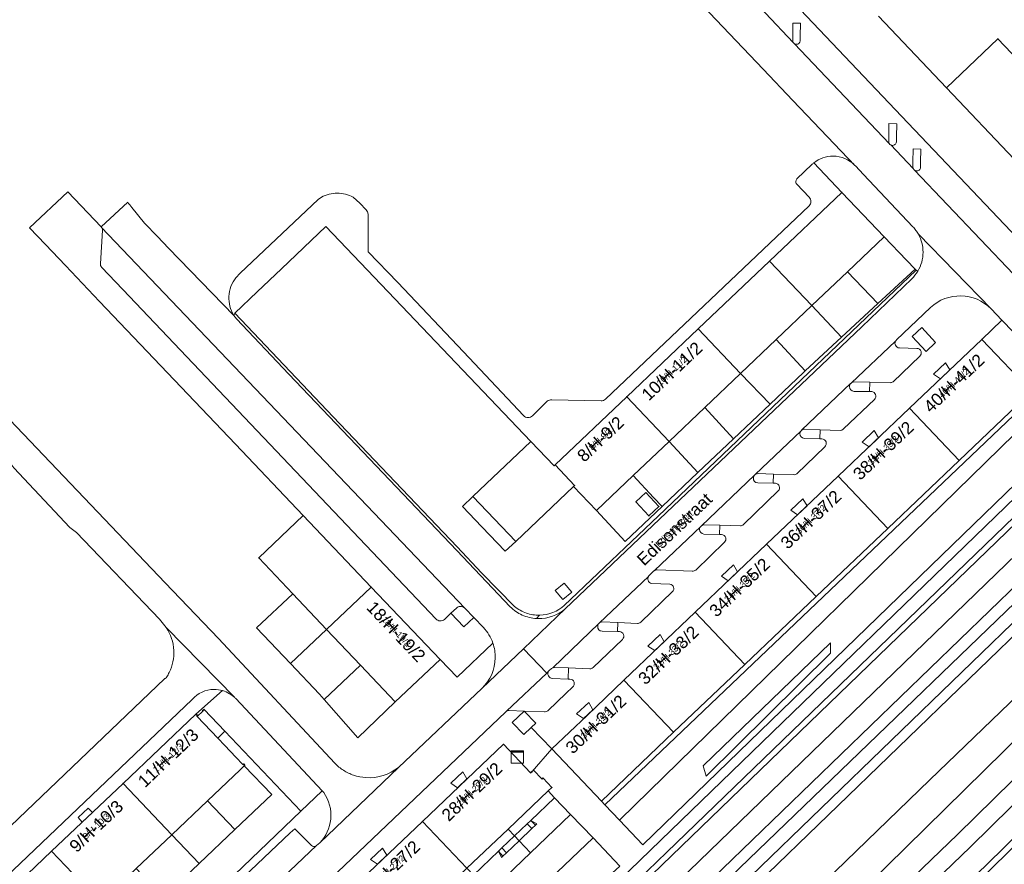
# Model space of a CAD drawing. Header units: metres. Extents: x 124322 to 125871, y 483990 to 485142.
# Tile 40 of 61: x 124788 to 124948, y 484866 to 485003. Entities that reach past the tile are written whole.
import ezdxf
from ezdxf.enums import TextEntityAlignment as Align

# ---------------------------------------------------------------- set-up
doc = ezdxf.new("R2010")
doc.units = ezdxf.units.M
for name, color, linetype, lineweight in [('B-RO-KL-DATA-S', 90, 'Continuous', 25), ('B-RO-OG-BEBOUWING-GV', 7, 'Continuous', 35), ('B-RO-OG-BEBOUWING-T18', 7, 'Continuous', 18), ('B-RO-OG-BEBOUWING-T18 @ 0.5', 7, 'Continuous', 18), ('B-RO-OG-BEBOUWING-T18 @ 1', 7, 'Continuous', 18), ('B-RO-OG-BEBOUWING_BORDES-GV', 7, 'Continuous', 18), ('B-RO-OG-BEBOUWING_LUIFEL-GV', 7, 'Continuous', 18), ('B-RO-OG-BEBOUWING_TRAP-GV', 7, 'Continuous', 18), ('B-RO-OG-TERREIN_CULTUURSCHEIDING-GV', 7, 'Continuous', 0), ('B-RO-OG-TERREIN_ERF-GV', 7, 'Continuous', 0), ('B-RO-OG-TOPOGRAFIE-T18', 7, 'Continuous', 18), ('B-RO-OG-TOPOGRAFIE-T18 @ 0.5', 7, 'Continuous', 18), ('B-RO-OG-TOPOGRAFIE-T18 @ 1', 7, 'Continuous', 18), ('B-RO-OG-WATER-GV', 151, 'Continuous', 13), ('B-RO-VH-VERHARDING_GESLOTEN-GV', 252, 'Continuous', 18), ('B-RO-VH-VERHARDING_OPEN-GV', 7, 'Continuous', 9)]:
    doc.layers.add(name, color=color, linetype=linetype, lineweight=lineweight)
doc.styles.add('IBstijl', font='arial.ttf', dxfattribs={"height": 2})

# ---------------------------------------------------------------- blocks, each defined once
blk = doc.blocks.new('SKL-DATA_KAST-SO')
at = {"color": 0, "linetype": 'ByBlock', "lineweight": 18}
for points in [[(-2, 2), (2, 2), (2, 1.68), (-2, 1.68)], [(-2, 1.52), (2, 1.52), (2, -2), (-2, -2)]]:
    blk.add_lwpolyline(points, close=True, dxfattribs=at)
blk = doc.blocks.new('*U151')
at = {"layer": 'B-RO-OG-TOPOGRAFIE-T18 @ 0.5', "style": 'IBstijl'}
blk.add_text('Edisonstraat', height=1, rotation=43.6, dxfattribs=at).set_placement((124894.132, 484919.994), align=Align.MIDDLE)
at = {"layer": 'B-RO-OG-TOPOGRAFIE-T18 @ 1', "style": 'IBstijl'}
blk.add_text('Edisonstraat', height=2, rotation=43.6, dxfattribs=at).set_placement((124894.132, 484919.994), align=Align.MIDDLE)
blk = doc.blocks.new('*U230')
at = {"layer": 'B-RO-OG-BEBOUWING-T18 @ 0.5', "style": 'IBstijl'}
blk.add_text('10/H-11/2', height=1, rotation=43.5, dxfattribs=at).set_placement((124893.723, 484945.655), align=Align.MIDDLE)
at = {"layer": 'B-RO-OG-BEBOUWING-T18 @ 1', "style": 'IBstijl'}
blk.add_text('10/H-11/2', height=2, rotation=43.5, dxfattribs=at).set_placement((124893.723, 484945.655), align=Align.MIDDLE)
blk = doc.blocks.new('*U235')
at = {"layer": 'B-RO-OG-BEBOUWING-T18 @ 0.5', "style": 'IBstijl'}
blk.add_text('32/H-33/2', height=1, rotation=43.6, dxfattribs=at).set_placement((124893.159, 484899.536), align=Align.MIDDLE)
at = {"layer": 'B-RO-OG-BEBOUWING-T18 @ 1', "style": 'IBstijl'}
blk.add_text('32/H-33/2', height=2, rotation=43.6, dxfattribs=at).set_placement((124893.159, 484899.536), align=Align.MIDDLE)
blk = doc.blocks.new('*U236')
at = {"layer": 'B-RO-OG-BEBOUWING-T18 @ 0.5', "style": 'IBstijl'}
blk.add_text('36/H-37/2', height=1, rotation=43.6, dxfattribs=at).set_placement((124916.29, 484921.568), align=Align.MIDDLE)
at = {"layer": 'B-RO-OG-BEBOUWING-T18 @ 1', "style": 'IBstijl'}
blk.add_text('36/H-37/2', height=2, rotation=43.6, dxfattribs=at).set_placement((124916.29, 484921.568), align=Align.MIDDLE)
blk = doc.blocks.new('*U238')
at = {"layer": 'B-RO-OG-BEBOUWING-T18 @ 0.5', "style": 'IBstijl'}
blk.add_text('30/H-31/2', height=1, rotation=43.6, dxfattribs=at).set_placement((124881.372, 484888.309), align=Align.MIDDLE)
at = {"layer": 'B-RO-OG-BEBOUWING-T18 @ 1', "style": 'IBstijl'}
blk.add_text('30/H-31/2', height=2, rotation=43.6, dxfattribs=at).set_placement((124881.372, 484888.309), align=Align.MIDDLE)
blk = doc.blocks.new('*U239')
at = {"layer": 'B-RO-OG-BEBOUWING-T18 @ 0.5', "style": 'IBstijl'}
blk.add_text('34/H-35/2', height=1, rotation=43.6, dxfattribs=at).set_placement((124904.707, 484910.534), align=Align.MIDDLE)
at = {"layer": 'B-RO-OG-BEBOUWING-T18 @ 1', "style": 'IBstijl'}
blk.add_text('34/H-35/2', height=2, rotation=43.6, dxfattribs=at).set_placement((124904.707, 484910.534), align=Align.MIDDLE)
blk = doc.blocks.new('*U240')
at = {"layer": 'B-RO-OG-BEBOUWING-T18 @ 0.5', "style": 'IBstijl'}
blk.add_text('38/H-39/2', height=1, rotation=43.6, dxfattribs=at).set_placement((124928.051, 484932.77), align=Align.MIDDLE)
at = {"layer": 'B-RO-OG-BEBOUWING-T18 @ 1', "style": 'IBstijl'}
blk.add_text('38/H-39/2', height=2, rotation=43.6, dxfattribs=at).set_placement((124928.051, 484932.77), align=Align.MIDDLE)
blk = doc.blocks.new('*U244')
at = {"layer": 'B-RO-OG-BEBOUWING-T18 @ 0.5', "style": 'IBstijl'}
blk.add_text('8/H-9/2', height=1, rotation=43.5, dxfattribs=at).set_placement((124882.127, 484934.637), align=Align.MIDDLE)
at = {"layer": 'B-RO-OG-BEBOUWING-T18 @ 1', "style": 'IBstijl'}
blk.add_text('8/H-9/2', height=2, rotation=43.5, dxfattribs=at).set_placement((124882.127, 484934.637), align=Align.MIDDLE)
blk = doc.blocks.new('*U252')
at = {"layer": 'B-RO-OG-BEBOUWING-T18 @ 0.5', "style": 'IBstijl'}
blk.add_text('40/H-41/2', height=1, rotation=43.6, dxfattribs=at).set_placement((124939.53, 484943.702), align=Align.MIDDLE)
at = {"layer": 'B-RO-OG-BEBOUWING-T18 @ 1', "style": 'IBstijl'}
blk.add_text('40/H-41/2', height=2, rotation=43.6, dxfattribs=at).set_placement((124939.53, 484943.702), align=Align.MIDDLE)
blk = doc.blocks.new('*U293')
at = {"layer": 'B-RO-OG-BEBOUWING-T18 @ 0.5', "style": 'IBstijl'}
blk.add_text('18/H-19/2', height=1, rotation=-46.5, dxfattribs=at).set_placement((124848.999, 484903.371), align=Align.MIDDLE)
at = {"layer": 'B-RO-OG-BEBOUWING-T18 @ 1', "style": 'IBstijl'}
blk.add_text('18/H-19/2', height=2, rotation=-46.5, dxfattribs=at).set_placement((124848.999, 484903.371), align=Align.MIDDLE)
blk = doc.blocks.new('*U298')
at = {"layer": 'B-RO-OG-BEBOUWING-T18 @ 0.5', "style": 'IBstijl'}
blk.add_text('26/H-27/2', height=1, rotation=43.6, dxfattribs=at).set_placement((124847.902, 484864.67), align=Align.MIDDLE)
at = {"layer": 'B-RO-OG-BEBOUWING-T18 @ 1', "style": 'IBstijl'}
blk.add_text('26/H-27/2', height=2, rotation=43.6, dxfattribs=at).set_placement((124847.902, 484864.67), align=Align.MIDDLE)
blk = doc.blocks.new('*U301')
at = {"layer": 'B-RO-OG-BEBOUWING-T18 @ 0.5', "style": 'IBstijl'}
blk.add_text('9/H-10/3', height=1, rotation=43.5, dxfattribs=at).set_placement((124800.233, 484871.757), align=Align.MIDDLE)
at = {"layer": 'B-RO-OG-BEBOUWING-T18 @ 1', "style": 'IBstijl'}
blk.add_text('9/H-10/3', height=2, rotation=43.5, dxfattribs=at).set_placement((124800.233, 484871.757), align=Align.MIDDLE)
blk = doc.blocks.new('*U302')
at = {"layer": 'B-RO-OG-BEBOUWING-T18 @ 0.5', "style": 'IBstijl'}
blk.add_text('28/H-29/2', height=1, rotation=43.6, dxfattribs=at).set_placement((124861.233, 484877.358), align=Align.MIDDLE)
at = {"layer": 'B-RO-OG-BEBOUWING-T18 @ 1', "style": 'IBstijl'}
blk.add_text('28/H-29/2', height=2, rotation=43.6, dxfattribs=at).set_placement((124861.233, 484877.358), align=Align.MIDDLE)
blk = doc.blocks.new('*U306')
at = {"layer": 'B-RO-OG-BEBOUWING-T18 @ 0.5', "style": 'IBstijl'}
blk.add_text('11/H-12/3', height=1, rotation=43.5, dxfattribs=at).set_placement((124811.912, 484882.849), align=Align.MIDDLE)
at = {"layer": 'B-RO-OG-BEBOUWING-T18 @ 1', "style": 'IBstijl'}
blk.add_text('11/H-12/3', height=2, rotation=43.5, dxfattribs=at).set_placement((124811.912, 484882.849), align=Align.MIDDLE)

msp = doc.modelspace()

# ---------------------------------------------------------------- linework, layer by layer
at = {"layer": 'B-RO-OG-BEBOUWING-GV'}
for points in [[(124952.207, 484993.82), (124946.695, 484999.618), (124938.326, 484991.658), (124949.345, 484980.071), (124957.713, 484988.03)], [(124928.239, 484967.429), (124921.36, 484974.67), (124909.608, 484963.506), (124916.487, 484956.265), (124922.287, 484961.775)], [(124916.487, 484956.265), (124909.608, 484963.506), (124898.009, 484952.485), (124904.888, 484945.245), (124910.688, 484950.763)], [(124904.888, 484945.245), (124898.009, 484952.485), (124886.409, 484941.465), (124893.292, 484934.228), (124899.088, 484939.734)], [(124952.12, 484942.309), (124944.059, 484950.779), (124932.326, 484939.604), (124940.391, 484931.139)], [(124893.292, 484934.228), (124886.409, 484941.465), (124874.765, 484930.403), (124877.939, 484927.062), (124877.78, 484926.91), (124881.49, 484923.016), (124887.477, 484928.704)], [(124940.391, 484931.139), (124932.326, 484939.604), (124920.726, 484928.555), (124928.791, 484920.09)], [(124874.765, 484930.403), (124874.61, 484930.256), (124870.833, 484934.221), (124863.601, 484927.329), (124861.429, 484925.259), (124868.386, 484917.958), (124877.78, 484926.91), (124877.939, 484927.062)], [(124928.791, 484920.09), (124920.726, 484928.555), (124909.125, 484917.506), (124917.19, 484909.041)], [(124889.538, 484925.937), (124887.913, 484924.394), (124890.013, 484922.114), (124891.638, 484923.656)], [(124833.876, 484922.174), (124826.639, 484915.293), (124832.164, 484909.479), (124837.667, 484903.687), (124844.909, 484910.573)], [(124917.19, 484909.041), (124909.125, 484917.506), (124897.54, 484906.471), (124905.604, 484898.006)], [(124844.909, 484910.573), (124837.667, 484903.687), (124843.17, 484897.894), (124848.832, 484891.935), (124856.092, 484898.812)], [(124905.604, 484898.006), (124897.54, 484906.471), (124885.954, 484895.436), (124894.019, 484886.971)], [(124894.019, 484886.971), (124885.954, 484895.436), (124879.963, 484889.73), (124874.23, 484884.27), (124882.289, 484875.799)], [(124823.625, 484880.876), (124824.307, 484881.524), (124824.386, 484881.599), (124824.159, 484881.838), (124824.079, 484881.762), (124822.956, 484882.94), (124821.16, 484884.823), (124820.003, 484886.037), (124816.669, 484889.534), (124816.601, 484889.605), (124816.681, 484889.681), (124816.453, 484889.92), (124804.62, 484878.682), (124812.542, 484870.345), (124818.341, 484875.855)], [(124816.669, 484889.534), (124820.003, 484886.037), (124821.16, 484887.139), (124817.775, 484890.696), (124817.536, 484890.468), (124817.591, 484890.41)], [(124873.654, 484877.443), (124874.269, 484878.032), (124872.814, 484879.552), (124872.646, 484879.392), (124871.253, 484880.848), (124871.028, 484880.632), (124870.806, 484880.419), (124866.391, 484885.03), (124853.219, 484872.493), (124860.459, 484864.885), (124867.131, 484871.235)], [(124812.542, 484870.345), (124804.62, 484878.682), (124793.011, 484867.656), (124800.935, 484859.316), (124806.742, 484864.834)], [(124860.459, 484864.885), (124853.219, 484872.493), (124840.187, 484860.091), (124847.428, 484852.483), (124853.948, 484858.688)], [(124800.935, 484859.316), (124793.011, 484867.656), (124781.179, 484856.42), (124781.408, 484856.181), (124781.488, 484856.257), (124781.605, 484856.134), (124784.884, 484852.685), (124788.963, 484848.395), (124788.883, 484848.319), (124789.11, 484848.079), (124789.208, 484848.173), (124795.136, 484853.806)]]:
    msp.add_lwpolyline(points, close=True, dxfattribs=at)
at = {"layer": 'B-RO-OG-BEBOUWING_BORDES-GV'}
for points in [[(124874.699, 484876.35), (124873.654, 484877.443), (124867.131, 484871.235), (124868.174, 484870.14), (124870.259, 484872.124), (124870.824, 484872.662)], [(124865.572, 484867.664), (124866.129, 484868.194), (124868.174, 484870.14), (124867.131, 484871.235), (124860.459, 484864.885), (124861.501, 484863.79)], [(124871.005, 484871.337), (124870.259, 484872.124), (124868.174, 484870.14), (124868.919, 484869.357)], [(124868.919, 484869.357), (124868.174, 484870.14), (124866.129, 484868.194), (124866.871, 484867.413)]]:
    msp.add_lwpolyline(points, close=True, dxfattribs=at)
at = {"layer": 'B-RO-OG-BEBOUWING_LUIFEL-GV'}
for points in [[(124938.876, 484945.842), (124938.196, 484946.991), (124936.241, 484945.129), (124937.355, 484944.394)], [(124927.293, 484934.81), (124926.6, 484935.973), (124924.644, 484934.111), (124925.772, 484933.362)], [(124915.687, 484923.756), (124914.994, 484924.919), (124913.038, 484923.057), (124914.166, 484922.308)], [(124904.422, 484913.026), (124903.729, 484914.189), (124901.773, 484912.327), (124902.901, 484911.578)], [(124892.512, 484901.682), (124891.819, 484902.845), (124889.863, 484900.983), (124890.991, 484900.234)], [(124880.928, 484890.649), (124880.235, 484891.812), (124878.279, 484889.95), (124879.407, 484889.201)], [(124860.468, 484879.392), (124859.774, 484880.556), (124857.818, 484878.694), (124858.946, 484877.945)], [(124799.635, 484873.947), (124798.946, 484874.672), (124797.314, 484873.122), (124798.003, 484872.397)], [(124847.451, 484867.005), (124846.758, 484868.168), (124844.802, 484866.306), (124845.93, 484865.557)]]:
    msp.add_lwpolyline(points, close=True, dxfattribs=at)
at = {"layer": 'B-RO-OG-BEBOUWING_TRAP-GV'}
for points in [[(124870.824, 484872.662), (124870.259, 484872.124), (124871.005, 484871.337), (124871.571, 484871.875)], [(124866.129, 484868.194), (124865.572, 484867.664), (124866.313, 484866.883), (124866.871, 484867.413)]]:
    msp.add_lwpolyline(points, close=True, dxfattribs=at)
at = {"layer": 'B-RO-OG-TERREIN_CULTUURSCHEIDING-GV'}
for points in [[(124958.296, 484935.843), (124954.193, 484940.128), (124885.315, 484872.748), (124885.252, 484872.687), (124889.048, 484868.718)], [(124919.496, 484899.812), (124899.284, 484879.827), (124898.803, 484881.513), (124919.496, 484901.498)], [(124919.496, 484899.812), (124919.496, 484901.498), (124898.803, 484881.513), (124899.284, 484879.827)]]:
    msp.add_lwpolyline(points, close=True, dxfattribs=at)
for points in [[(125016.934, 484935.59), (125016.226, 484934.911), (125006.246, 484925.34), (124971.612, 484891.786), (124944.873, 484865.507), (124907.957, 484830.021), (124871.716, 484795.11), (124871.649, 484795.039), (124869.162, 484790.774), (124869.104, 484790.673), (124869.072, 484790.619), (124868.644, 484789.236), (124868.356, 484787.817), (124868.212, 484786.377), (124868.184, 484785.978), (124868.168, 484785.578), (124868.162, 484785.177)], [(124908.65, 484829.3), (124945.57, 484864.79), (124972.31, 484891.07), (125006.94, 484924.62), (125017.626, 484934.868)], [(124820.772, 484893.746), (124816.453, 484889.92), (124816.681, 484889.681), (124816.601, 484889.605), (124816.669, 484889.534), (124817.591, 484890.41), (124817.536, 484890.468), (124817.775, 484890.696), (124821.16, 484887.139), (124833.478, 484874.164), (124836.945, 484877.492), (124822.907, 484892.454)], [(124822.907, 484892.454), (124822.83, 484892.533), (124822.751, 484892.61)], [(124884.067, 484864.072), (124885.288, 484865.254), (124880.937, 484869.815), (124827.224, 484818.551), (124823.74, 484822.32), (124815.784, 484814.654), (124817.015, 484813.36), (124826.626, 484813.292)]]:
    msp.add_lwpolyline(points, dxfattribs=at)
for points in [[(124821.925, 484893.241, 0.0650958), (124820.772, 484893.746)], [(124822.751, 484892.61, 0.0542595), (124821.925, 484893.241)]]:
    msp.add_lwpolyline(points, format="xyb", dxfattribs=at)
at = {"layer": 'B-RO-OG-TERREIN_ERF-GV'}
for points in [[(124931.835, 484963.647), (124928.239, 484967.429), (124922.287, 484961.775), (124927.161, 484956.601), (124929.174, 484958.467), (124933.227, 484962.182)], [(124922.287, 484961.775), (124916.487, 484956.265), (124921.263, 484951.135), (124927.161, 484956.601)], [(124916.487, 484956.265), (124910.688, 484950.763), (124915.393, 484945.694), (124921.263, 484951.135)], [(124910.688, 484950.763), (124904.888, 484945.245), (124909.677, 484940.274), (124915.094, 484945.417), (124915.393, 484945.694)], [(124904.888, 484945.245), (124899.088, 484939.734), (124903.769, 484934.664), (124909.677, 484940.274)], [(124952.66, 484941.729), (124952.12, 484942.309), (124940.391, 484931.139), (124928.791, 484920.09), (124917.19, 484909.041), (124905.604, 484898.006), (124894.019, 484886.971), (124882.289, 484875.799), (124882.86, 484875.189)], [(124899.088, 484939.734), (124893.292, 484934.228), (124897.972, 484929.159), (124903.769, 484934.664)], [(124893.292, 484934.228), (124887.477, 484928.704), (124890.78, 484925.117), (124892.174, 484923.654), (124897.972, 484929.159)], [(124887.477, 484928.704), (124881.49, 484923.016), (124886.173, 484917.956), (124892.174, 484923.654), (124890.78, 484925.117)], [(124861.429, 484925.259), (124859.744, 484923.653), (124862.87, 484920.33), (124866.65, 484916.41), (124868.386, 484917.958)], [(124889.538, 484925.937), (124891.638, 484923.656), (124890.013, 484922.114), (124887.913, 484924.394)], [(124832.164, 484909.479), (124826.309, 484903.917), (124831.813, 484898.125), (124837.667, 484903.687)], [(124837.667, 484903.687), (124831.813, 484898.125), (124836.52, 484893.17), (124837.283, 484892.301), (124843.17, 484897.894)], [(124843.17, 484897.894), (124837.283, 484892.301), (124842.75, 484886.07), (124848.832, 484891.935)], [(124824.307, 484881.524), (124823.625, 484880.876), (124818.341, 484875.855), (124822.785, 484871.179), (124828.751, 484876.862)], [(124874.699, 484876.35), (124873.654, 484877.443), (124867.131, 484871.235), (124868.174, 484870.14), (124870.259, 484872.124), (124870.824, 484872.662)], [(124822.785, 484871.179), (124818.341, 484875.855), (124812.542, 484870.345), (124816.992, 484865.661)], [(124877.278, 484873.649), (124874.699, 484876.35), (124870.824, 484872.662), (124871.803, 484872.095), (124871.571, 484871.875), (124871.005, 484871.337), (124868.919, 484869.357), (124870.772, 484867.41)], [(124870.824, 484872.662), (124870.259, 484872.124), (124871.005, 484871.337), (124871.571, 484871.875)], [(124870.824, 484872.662), (124871.571, 484871.875), (124871.803, 484872.095)], [(124865.572, 484867.664), (124866.129, 484868.194), (124868.174, 484870.14), (124867.131, 484871.235), (124860.459, 484864.885), (124861.501, 484863.79)], [(124871.005, 484871.337), (124870.259, 484872.124), (124868.174, 484870.14), (124868.919, 484869.357)], [(124816.992, 484865.661), (124812.542, 484870.345), (124806.742, 484864.834), (124811.199, 484860.143)], [(124870.772, 484867.41), (124868.919, 484869.357), (124866.871, 484867.413), (124866.313, 484866.883), (124866.058, 484866.642), (124865.572, 484867.664), (124861.501, 484863.79), (124864.123, 484861.035)], [(124868.919, 484869.357), (124868.174, 484870.14), (124866.129, 484868.194), (124866.871, 484867.413)], [(124866.129, 484868.194), (124865.572, 484867.664), (124866.313, 484866.883), (124866.871, 484867.413)], [(124865.572, 484867.664), (124866.058, 484866.642), (124866.313, 484866.883)]]:
    msp.add_lwpolyline(points, close=True, dxfattribs=at)
at = {"layer": 'B-RO-OG-WATER-GV'}
for points in [[(125014.845, 484949.98), (125012.623, 484953.238), (125006.97, 484948.11), (124993.38, 484935.15), (124965.83, 484908.34), (124935.65, 484879.24), (124903.25, 484847.9), (124872.41, 484818.19), (124854.68, 484800.68)], [(124858.238, 484795.962), (124858.096, 484796.097), (124870.75, 484809.36), (124922.25, 484858.97), (125014.276, 484949.397), (125014.5, 484949.634), (125014.662, 484949.801), (125014.845, 484949.98)], [(125017.626, 484934.868), (125006.94, 484924.62), (124972.31, 484891.07), (124945.57, 484864.79), (124908.65, 484829.3), (124872.41, 484794.39)]]:
    msp.add_lwpolyline(points, dxfattribs=at)
at = {"layer": 'B-RO-VH-VERHARDING_GESLOTEN-GV'}
for points in [[(124961.883, 484934.107), (124961.126, 484936.359), (124890.262, 484867.834), (124885.184, 484862.917), (124886.63, 484861.421), (124892.936, 484867.52)], [(124969.689, 484935.23), (124966.996, 484937.795), (124962.535, 484933.466), (124887.306, 484860.721), (124889.916, 484858.02)], [(124876.01, 484908.52), (124877.47, 484909.73), (124876.258, 484911.193), (124874.798, 484909.983)]]:
    msp.add_lwpolyline(points, close=True, dxfattribs=at)
for points in [[(124969.496, 484930.078), (124972.382, 484932.664), (124969.689, 484935.23), (124889.916, 484858.02), (124892.337, 484855.515), (124969.396, 484930)], [(124970.373, 484928.22), (124900.303, 484860.65), (124893.629, 484854.179), (124895.164, 484852.59), (124975.093, 484929.87)]]:
    msp.add_lwpolyline(points, dxfattribs=at)
at = {"layer": 'B-RO-VH-VERHARDING_OPEN-GV'}
for points in [[(124882.275, 485031.797), (124877.771, 485036.522), (124877.714, 485036.578), (124876.207, 485038.156), (124871.479, 485033.561), (124872.52, 485032.55), (124908.56, 484994.7), (124913.36, 484989.61), (124923.475, 484979.051), (124923.566, 484978.956), (124924.84, 484977.59), (124932.889, 484969.073)], [(124882.17, 485038.41), (124889.92, 485030.33), (124928.98, 484989.23), (124951.9, 484965.04), (124959.682, 484956.86)], [(124959.682, 484956.86), (124951.9, 484965.04), (124928.98, 484989.23), (124889.92, 485030.33), (124882.17, 485038.41)], [(124913.463, 484999.01), (124908.949, 485003.758), (124908.928, 485003.78), (124882.514, 485031.538)], [(124908.949, 485003.758), (124913.463, 484999.01)], [(124913.388, 484999.283), (124913.387, 485000.052), (124913.385, 485002.145), (124914.623, 485002.16), (124914.581, 485000.054), (124914.566, 484999.272)], [(124967.268, 484947.324), (124961.927, 484952.999), (124967.505, 484960.976), (124960.364, 484968.484), (124949.345, 484980.071), (124938.326, 484991.658), (124927.293, 485003.26)], [(124929.039, 484982.602), (124913.656, 484998.803)], [(124913.656, 484998.803), (124929.039, 484982.602)], [(124928.95, 484982.938), (124928.959, 484983.712), (124928.984, 484985.857), (124930.287, 484985.815), (124930.229, 484983.674), (124930.207, 484982.86)], [(124932.915, 484978.556), (124929.292, 484982.365)], [(124929.292, 484982.365), (124932.915, 484978.556)], [(124932.874, 484978.784), (124932.892, 484979.584), (124932.942, 484981.727), (124934.18, 484981.698), (124934.14, 484979.57), (124934.117, 484978.724)], [(124909.608, 484963.506), (124921.36, 484974.67), (124916.797, 484979.457)], [(124916.797, 484979.457), (124921.36, 484974.67), (124928.239, 484967.429), (124931.835, 484963.647), (124933.227, 484962.182), (124933.385, 484962.016), (124933.662, 484961.849)], [(124916.461, 484979.165), (124914.036, 484976.854)], [(124932.889, 484969.073), (124924.84, 484977.59), (124923.566, 484978.956), (124923.475, 484979.051)], [(124933.777, 484967.858), (124945.576, 484955.741), (124947.323, 484953.903), (124947.641, 484953.569), (124949.98, 484951.15), (124959.539, 484941.082), (124964.231, 484945.53), (124960.891, 484949.11), (124959.931, 484950.114), (124933.161, 484978.255)], [(124933.161, 484978.255), (124959.931, 484950.114)], [(124801.139, 484968.974), (124801.107, 484969.021), (124801.071, 484969.066), (124795.657, 484974.765), (124789.442, 484968.908), (124792.029, 484966.179), (124795.279, 484962.762), (124800.793, 484956.966), (124811.825, 484945.363), (124822.858, 484933.762), (124833.876, 484922.174), (124844.909, 484910.573), (124856.092, 484898.812), (124858.848, 484895.913), (124864.676, 484901.455)], [(124914.018, 484976.002), (124916.045, 484973.901)], [(124805.368, 484973.097), (124801.071, 484969.066), (124801.107, 484969.021), (124801.139, 484968.974), (124860.135, 484907.142), (124861.562, 484905.643), (124863.133, 484903.991)], [(124836.84, 484973.89), (124836.3, 484973.53), (124823.64, 484961.57), (124822.94, 484960.8)], [(124844.083, 484971.836), (124843.07, 484972.91), (124841.99, 484973.87)], [(124822.61, 484954.69), (124811.982, 484965.604), (124810.191, 484967.489), (124808.117, 484969.67), (124806.051, 484972.232)], [(124916.014, 484972.482), (124882.94, 484941.065)], [(124869.667, 484938.416), (124867.93, 484940.29), (124859.88, 484948.74), (124849.24, 484960.03), (124844.417, 484965.018), (124844.41, 484971.014)], [(124800.938, 484963.047), (124801.292, 484968.533)], [(124801.292, 484968.533), (124800.938, 484963.047)], [(124860.135, 484907.142), (124801.139, 484968.974)], [(124822.61, 484954.69), (124822.795, 484955.051), (124826.421, 484958.507), (124830.338, 484962.239), (124837.57, 484969.13), (124848.758, 484957.388), (124859.788, 484945.811), (124870.833, 484934.221), (124874.61, 484930.256), (124874.765, 484930.403), (124886.409, 484941.465), (124898.009, 484952.485), (124909.608, 484963.506)], [(124945.576, 484955.741), (124933.777, 484967.858)], [(124804.583, 484958.865), (124801.128, 484962.521)], [(124801.128, 484962.521), (124804.583, 484958.865), (124855.444, 484905.371)], [(124933.662, 484961.849), (124933.385, 484962.016), (124892.688, 484923.235), (124892.628, 484923.178), (124876.27, 484907.59)], [(124932.691, 484960.633), (124924.6, 484952.84), (124876.43, 484907.03), (124869.651, 484900.557), (124873.437, 484896.581), (124873.786, 484896.952), (124873.827, 484896.995), (124874.196, 484897.328)], [(124876.43, 484907.03), (124924.6, 484952.84), (124932.691, 484960.633)], [(124855.444, 484905.371), (124804.583, 484958.865)], [(124873.036, 484890.278), (124869.751, 484890.415), (124871.641, 484888.467), (124870.899, 484887.759), (124874.23, 484884.27), (124879.963, 484889.73), (124885.954, 484895.436), (124897.54, 484906.471), (124909.125, 484917.506), (124920.726, 484928.555), (124932.326, 484939.604), (124944.059, 484950.779), (124947.323, 484953.903), (124945.576, 484955.741)], [(124935.719, 484955.951), (124930.202, 484950.69)], [(124930.202, 484950.69), (124935.719, 484955.951)], [(124822.795, 484955.051), (124822.61, 484954.69), (124823.02, 484954.13), (124831.53, 484945.16), (124858.8, 484916.49), (124867.479, 484907.375)], [(124867.479, 484907.375), (124858.8, 484916.49), (124831.53, 484945.16), (124823.02, 484954.13), (124822.61, 484954.69)], [(124868.2, 484907.41), (124862.8, 484912.86), (124858.86, 484917.11), (124838.73, 484938.23), (124822.795, 484955.051)], [(124930.025, 484950.436), (124922.9, 484943.723)], [(124922.9, 484943.723), (124930.025, 484950.436)], [(124933.505, 484949.334), (124930.708, 484949.41)], [(124930.708, 484949.41), (124933.505, 484949.334)], [(124929.652, 484943.92), (124934.004, 484948.049)], [(124934.004, 484948.049), (124929.652, 484943.92)], [(124770.88, 484946.89), (124786.06, 484931.02), (124786.86, 484929.95), (124796, 484920.25), (124797.04, 484919.42), (124810.53, 484905.33), (124811.62, 484904.01), (124822.751, 484892.61), (124822.83, 484892.533), (124822.907, 484892.454), (124836.945, 484877.492), (124837.2, 484877.22)], [(125014.697, 484942.994), (124966.863, 484896.653), (124940.133, 484870.383), (124903.242, 484834.92), (124855.104, 484788.548), (124856.798, 484786.41), (124857.378, 484786.966), (124863.711, 484793.033), (124905.252, 484832.831), (124942.155, 484868.304)], [(124914.862, 484936.073), (124922.77, 484943.601), (124922.8, 484943.634), (124922.831, 484943.666)], [(124922.77, 484943.601), (124914.862, 484936.073)], [(124922.831, 484943.666), (124922.8, 484943.634), (124922.77, 484943.601)], [(124923.326, 484942.35), (124925.846, 484942.319), (124925.877, 484943.823)], [(124925.877, 484943.823), (124923.331, 484943.873)], [(124923.331, 484943.873), (124925.877, 484943.823), (124929.17, 484943.757)], [(124929.17, 484943.757), (124925.877, 484943.823), (124925.846, 484942.319), (124926.186, 484942.313)], [(124921.613, 484936.247), (124926.644, 484941.043)], [(124926.644, 484941.043), (124921.613, 484936.247)], [(124925.846, 484942.319), (124923.326, 484942.35)], [(124926.186, 484942.313), (124925.846, 484942.319)], [(124873.49, 484940.73), (124871.102, 484938.383)], [(124882.26, 484940.81), (124874.24, 484940.99)], [(124942.155, 484868.304), (124968.888, 484894.577), (125016.381, 484940.587)], [(124839.001, 484881.956), (124820.12, 484902.21), (124811.43, 484911.24), (124786.22, 484937.7)], [(124917.821, 484936.12), (124915.294, 484936.206)], [(124915.294, 484936.206), (124917.821, 484936.12), (124921.071, 484936.009)], [(124890.832, 484913.185), (124890.876, 484913.217), (124890.923, 484913.247), (124898.42, 484920.408), (124898.47, 484920.46), (124898.525, 484920.507), (124907.164, 484928.743), (124907.204, 484928.784), (124907.247, 484928.822), (124914.733, 484935.96)], [(124914.668, 484935.876), (124914.696, 484935.916), (124914.733, 484935.96), (124907.247, 484928.822)], [(124914.773, 484936.001), (124914.733, 484935.96), (124914.696, 484935.916), (124914.668, 484935.876)], [(124914.733, 484935.96), (124914.773, 484936.001)], [(124915.256, 484934.718), (124917.763, 484934.651), (124917.821, 484936.12)], [(124917.763, 484934.651), (124915.256, 484934.718)], [(124921.071, 484936.009), (124917.821, 484936.12), (124917.763, 484934.651), (124918.081, 484934.643)], [(124918.081, 484934.643), (124917.763, 484934.651)], [(124914.053, 484928.967), (124918.575, 484933.348)], [(124918.575, 484933.348), (124914.053, 484928.967)], [(124907.164, 484928.743), (124898.525, 484920.507), (124898.585, 484920.549), (124898.641, 484920.581)], [(124907.247, 484928.822), (124907.204, 484928.784), (124907.164, 484928.743)], [(124907.683, 484927.495), (124910.216, 484927.435), (124910.269, 484928.918)], [(124910.269, 484928.918), (124907.728, 484928.99)], [(124907.728, 484928.99), (124910.269, 484928.918), (124913.511, 484928.827)], [(124913.511, 484928.827), (124910.269, 484928.918), (124910.216, 484927.435), (124910.545, 484927.427)], [(124910.216, 484927.435), (124907.683, 484927.495)], [(124910.545, 484927.427), (124910.216, 484927.435)], [(124905.396, 484920.699), (124911.026, 484926.17)], [(124911.026, 484926.17), (124905.396, 484920.699)], [(124898.375, 484920.351), (124898.42, 484920.408), (124890.923, 484913.247)], [(124898.641, 484920.581), (124898.585, 484920.549), (124898.525, 484920.507), (124898.47, 484920.46), (124898.42, 484920.408), (124898.375, 484920.351)], [(124898.955, 484919.169), (124901.485, 484919.096), (124901.53, 484920.598)], [(124901.53, 484920.598), (124898.984, 484920.664)], [(124898.984, 484920.664), (124901.53, 484920.598), (124904.872, 484920.511)], [(124904.872, 484920.511), (124901.53, 484920.598), (124901.485, 484919.096), (124901.796, 484919.087)], [(124901.485, 484919.096), (124898.955, 484919.169)], [(124901.796, 484919.087), (124901.485, 484919.096)], [(124897.613, 484913.318), (124902.281, 484917.831)], [(124902.281, 484917.831), (124897.613, 484913.318)], [(124874.396, 484897.456), (124881.886, 484904.657), (124881.935, 484904.706), (124881.988, 484904.75), (124889.937, 484912.278)], [(124889.937, 484912.278), (124881.988, 484904.75), (124882.045, 484904.79), (124882.098, 484904.82)], [(124890.923, 484913.247), (124890.876, 484913.217), (124890.832, 484913.185)], [(124891.337, 484913.347), (124897.054, 484913.126)], [(124897.054, 484913.126), (124891.337, 484913.347)], [(124893.405, 484911.019), (124890.49, 484911.144)], [(124890.49, 484911.144), (124893.405, 484911.019)], [(124888.694, 484904.865), (124893.857, 484909.818)], [(124893.857, 484909.818), (124888.694, 484904.865)], [(124856.821, 484905.302), (124857.871, 484906.3), (124858.756, 484907.142)], [(124863.133, 484903.991), (124861.562, 484905.643), (124859.953, 484904.112), (124857.871, 484906.3), (124856.821, 484905.302)], [(124862.915, 484894.125), (124869.651, 484900.557), (124876.43, 484907.03)], [(124872.314, 484905.999), (124872.269, 484905.998), (124871.772, 484905.447)], [(124871.772, 484905.447), (124872.269, 484905.998)], [(124881.828, 484904.584), (124881.842, 484904.603), (124881.886, 484904.657), (124874.396, 484897.456)], [(124882.098, 484904.82), (124882.045, 484904.79), (124881.988, 484904.75), (124881.935, 484904.706), (124881.886, 484904.657), (124881.842, 484904.603), (124881.828, 484904.584)], [(124882.405, 484903.396), (124884.89, 484903.346), (124884.98, 484904.787)], [(124884.98, 484904.787), (124882.447, 484904.905)], [(124882.447, 484904.905), (124884.98, 484904.787), (124888.181, 484904.638)], [(124888.181, 484904.638), (124884.98, 484904.787), (124884.89, 484903.346), (124885.213, 484903.339)], [(124822.751, 484892.61), (124811.62, 484904.01)], [(124884.89, 484903.346), (124882.405, 484903.396)], [(124885.213, 484903.339), (124884.89, 484903.346)], [(124880.943, 484897.512), (124885.733, 484902.058)], [(124885.733, 484902.058), (124880.943, 484897.512)], [(124866.909, 484890.41), (124873.437, 484896.581), (124869.651, 484900.557), (124862.915, 484894.125), (124849.353, 484881.278), (124836.57, 484869.04), (124836.011, 484868.567), (124800.289, 484834.655)], [(124873.786, 484896.952), (124873.437, 484896.581), (124866.909, 484890.41)], [(124874.196, 484897.328), (124873.827, 484896.995), (124873.786, 484896.952)], [(124874.379, 484895.729), (124876.892, 484895.61), (124876.957, 484897.429)], [(124876.957, 484897.429), (124874.704, 484897.525)], [(124874.704, 484897.525), (124876.957, 484897.429), (124880.428, 484897.28)], [(124880.428, 484897.28), (124876.957, 484897.429), (124876.892, 484895.61), (124877.155, 484895.597)], [(124811.433, 484895.717), (124811.41, 484895.704), (124776.347, 484862.227), (124775.55, 484861.47)], [(124876.892, 484895.61), (124874.379, 484895.729)], [(124877.155, 484895.597), (124876.892, 484895.61)], [(124804.62, 484878.682), (124816.453, 484889.92), (124820.772, 484893.746)], [(124873.604, 484890.45), (124876.558, 484893.305), (124877.614, 484894.326)], [(124877.614, 484894.326), (124876.558, 484893.305), (124873.604, 484890.45)], [(124778.264, 484856.528), (124779.739, 484857.933), (124815.84, 484892.31)], [(124815.84, 484892.31), (124779.739, 484857.933), (124781.179, 484856.42), (124793.011, 484867.656), (124804.62, 484878.682)], [(124800.003, 484834.366), (124799.913, 484834.302), (124803.735, 484830.264), (124803.843, 484830.372), (124804.23, 484830.76), (124812.16, 484838.29), (124866.782, 484890.317)], [(124866.782, 484890.317), (124812.16, 484838.29), (124804.23, 484830.76), (124803.843, 484830.372), (124806.042, 484827.722), (124807.22, 484828.9), (124811.733, 484833.075), (124812.69, 484833.96), (124813.949, 484835.12), (124827.141, 484847.675), (124840.187, 484860.091)], [(124840.187, 484860.091), (124853.219, 484872.493), (124866.391, 484885.03), (124870.806, 484880.419), (124871.028, 484880.632), (124874.23, 484884.27), (124870.899, 484887.759), (124869.684, 484886.599), (124867.794, 484888.547), (124869.751, 484890.415), (124867.332, 484890.515)], [(124866.843, 484890.367), (124866.876, 484890.389), (124866.909, 484890.41)], [(124866.909, 484890.41), (124866.876, 484890.389), (124866.843, 484890.367)], [(124867.332, 484890.515), (124869.751, 484890.415), (124873.036, 484890.278)], [(124836.57, 484869.04), (124849.353, 484881.278)], [(124837.2, 484877.22), (124836.945, 484877.492), (124833.478, 484874.164), (124797.197, 484839.339), (124800.289, 484834.655)], [(124800.656, 484841.126), (124831.77, 484870.67), (124832.49, 484871.32), (124832.71, 484871.09), (124835.199, 484868.601)], [(124835.199, 484868.601), (124832.71, 484871.09), (124832.49, 484871.32), (124831.77, 484870.67), (124800.656, 484841.126)], [(124800.289, 484834.655), (124836.011, 484868.567)], [(124836.011, 484868.567), (124836.57, 484869.04)]]:
    msp.add_lwpolyline(points, dxfattribs=at)
for points in [[(124913.463, 484999.01, -0.1208174), (124913.388, 484999.283)], [(124913.656, 484998.803, -0.120028), (124913.463, 484999.01)], [(124913.958, 484998.708, -0.134912), (124913.656, 484998.803)], [(124914.566, 484999.272, -0.4112597), (124913.958, 484998.708)], [(124929.039, 484982.602, -0.1395501), (124928.95, 484982.938)], [(124929.292, 484982.365, -0.1387609), (124929.039, 484982.602)], [(124930.207, 484982.86, -0.4218385), (124929.501, 484982.3)], [(124929.501, 484982.3, -0.089677), (124929.292, 484982.365)], [(124916.797, 484979.457, 0.0155453), (124916.626, 484979.315)], [(124919.904, 484980.545, 0.1693762), (124916.797, 484979.457)], [(124923.475, 484979.051, 0.2016016), (124919.904, 484980.545)], [(124916.626, 484979.315, 0.0156865), (124916.461, 484979.165)], [(124932.884, 484978.668, -0.0513436), (124932.874, 484978.784)], [(124932.915, 484978.556, -0.0460582), (124932.884, 484978.668)], [(124933.014, 484978.386, -0.0775693), (124932.915, 484978.556)], [(124933.161, 484978.255, -0.086459), (124933.014, 484978.386)], [(124933.431, 484978.16, -0.1160833), (124933.161, 484978.255)], [(124934.117, 484978.724, -0.4192665), (124933.431, 484978.16)], [(124914.036, 484976.854, 0.1948534), (124913.85, 484976.444)], [(124913.85, 484976.444, 0.2034635), (124914.018, 484976.002)], [(124806.051, 484972.232, -0.0418567), (124805.368, 484973.097)], [(124839.375, 484974.522, 0.1207759), (124836.84, 484973.89)], [(124841.99, 484973.87, 0.1246401), (124839.375, 484974.522)], [(124916.324, 484973.169, -0.1953425), (124916.014, 484972.482)], [(124916.045, 484973.901, -0.2031925), (124916.324, 484973.169)], [(124844.301, 484971.513, 0.0797088), (124844.083, 484971.836)], [(124844.41, 484971.014, 0.1059714), (124844.301, 484971.513)], [(124801.232, 484968.792, 0.0481175), (124801.139, 484968.974)], [(124801.139, 484968.974, -0.0481175), (124801.232, 484968.792)], [(124801.292, 484968.533, 0.0685062), (124801.232, 484968.792)], [(124801.232, 484968.792, -0.0685062), (124801.292, 484968.533)], [(124932.889, 484969.073, -0.0311013), (124933.371, 484968.494)], [(124933.371, 484968.494, 0.0311013), (124932.889, 484969.073)], [(124933.371, 484968.494, -0.0308994), (124933.777, 484967.858)], [(124933.777, 484967.858, 0.0308994), (124933.371, 484968.494)], [(124933.777, 484967.858, -0.1270769), (124934.527, 484964.947)], [(124934.527, 484964.947, 0.1270769), (124933.777, 484967.858)], [(124934.527, 484964.947, -0.1366282), (124933.662, 484961.849)], [(124933.662, 484961.849, 0.1366282), (124934.527, 484964.947)], [(124800.978, 484962.764, -0.0994516), (124800.938, 484963.047)], [(124800.938, 484963.047, 0.0994516), (124800.978, 484962.764)], [(124801.128, 484962.521, -0.0991061), (124800.978, 484962.764)], [(124800.978, 484962.764, 0.0991061), (124801.128, 484962.521)], [(124933.662, 484961.849, -0.0653348), (124932.691, 484960.633)], [(124932.691, 484960.633, 0.0653348), (124933.662, 484961.849)], [(124822.94, 484960.8, 0.1561679), (124821.805, 484957.759)], [(124821.805, 484957.759, 0.152817), (124822.61, 484954.69)], [(124945.576, 484955.741, 0.4066137), (124935.719, 484955.951)], [(124935.719, 484955.951, -0.4066137), (124945.576, 484955.741)], [(124930.202, 484950.69, 0.0542593), (124930.1, 484950.572)], [(124930.1, 484950.572, -0.0542593), (124930.202, 484950.69)], [(124930.034, 484949.842, -0.2104404), (124930.025, 484950.436)], [(124930.025, 484950.436, 0.2104404), (124930.034, 484949.842)], [(124930.1, 484950.572, 0.051905), (124930.025, 484950.436)], [(124930.025, 484950.436, -0.051905), (124930.1, 484950.572)], [(124930.708, 484949.41, -0.294505), (124930.034, 484949.842)], [(124930.034, 484949.842, 0.294505), (124930.708, 484949.41)], [(124934.2, 484948.813, 0.3207461), (124933.505, 484949.334)], [(124933.505, 484949.334, -0.3207461), (124934.2, 484948.813)], [(124934.004, 484948.049, 0.2853634), (124934.2, 484948.813)], [(124934.2, 484948.813, -0.2853634), (124934.004, 484948.049)], [(124922.77, 484943.601, 0.1758364), (124922.592, 484943.113)], [(124922.592, 484943.113, -0.1758364), (124922.77, 484943.601)], [(124922.592, 484943.113, 0.4041324), (124923.326, 484942.35)], [(124923.326, 484942.35, -0.4041324), (124922.592, 484943.113)], [(124922.9, 484943.723, 0.0329641), (124922.831, 484943.666)], [(124922.831, 484943.666, -0.0329641), (124922.9, 484943.723)], [(124923.014, 484943.793, 0.053867), (124922.9, 484943.723)], [(124922.9, 484943.723, -0.053867), (124923.014, 484943.793)], [(124923.331, 484943.873, 0.1075697), (124923.014, 484943.793)], [(124923.014, 484943.793, -0.1075697), (124923.331, 484943.873)], [(124929.17, 484943.757, 0.0774691), (124929.391, 484943.782)], [(124929.391, 484943.782, -0.0774691), (124929.17, 484943.757)], [(124929.391, 484943.782, 0.1075891), (124929.652, 484943.92)], [(124929.652, 484943.92, -0.1075891), (124929.391, 484943.782)], [(124882.94, 484941.065, -0.0850742), (124882.622, 484940.878)], [(124926.823, 484941.825, 0.2943568), (124926.186, 484942.313)], [(124926.186, 484942.313, -0.2943568), (124926.823, 484941.825)], [(124926.644, 484941.043, 0.2927226), (124926.823, 484941.825)], [(124926.823, 484941.825, -0.2927226), (124926.644, 484941.043)], [(124873.869, 484940.921, 0.0769257), (124873.49, 484940.73)], [(124874.24, 484940.99, 0.0675553), (124873.869, 484940.921)], [(124882.622, 484940.878, -0.0883923), (124882.26, 484940.81)], [(124870.383, 484938.096, -0.2043002), (124869.667, 484938.416)], [(124871.102, 484938.383, -0.2012483), (124870.383, 484938.096)], [(124915.294, 484936.206, 0.1241635), (124914.939, 484936.12)], [(124914.939, 484936.12, -0.1241635), (124915.294, 484936.206)], [(124921.343, 484936.069, 0.0977592), (124921.613, 484936.247)], [(124921.613, 484936.247, -0.0977592), (124921.343, 484936.069)], [(124914.668, 484935.876, 0.1415468), (124914.542, 484935.48)], [(124914.542, 484935.48, -0.1415468), (124914.668, 484935.876)], [(124914.542, 484935.48, 0.409222), (124915.256, 484934.718)], [(124915.256, 484934.718, -0.409222), (124914.542, 484935.48)], [(124914.862, 484936.073, 0.0436476), (124914.773, 484936.001)], [(124914.773, 484936.001, -0.0436476), (124914.862, 484936.073)], [(124914.939, 484936.12, 0.0341628), (124914.862, 484936.073)], [(124914.862, 484936.073, -0.0341628), (124914.939, 484936.12)], [(124918.779, 484934.126, 0.3200509), (124918.081, 484934.643)], [(124918.081, 484934.643, -0.3200509), (124918.779, 484934.126)], [(124921.071, 484936.009, 0.0887817), (124921.343, 484936.069)], [(124921.343, 484936.069, -0.0887817), (124921.071, 484936.009)], [(124918.575, 484933.348, 0.2931272), (124918.779, 484934.126)], [(124918.779, 484934.126, -0.2931272), (124918.575, 484933.348)], [(124907.024, 484928.518, 0.0862246), (124906.972, 484928.264)], [(124906.972, 484928.264, -0.0862246), (124907.024, 484928.518)], [(124906.972, 484928.264, 0.4094661), (124907.683, 484927.495)], [(124907.683, 484927.495, -0.4094661), (124906.972, 484928.264)], [(124907.084, 484928.637, 0.0369365), (124907.024, 484928.518)], [(124907.024, 484928.518, -0.0369365), (124907.084, 484928.637)], [(124907.164, 484928.743, 0.0421879), (124907.084, 484928.637)], [(124907.084, 484928.637, -0.0421879), (124907.164, 484928.743)], [(124907.42, 484928.927, 0.0644139), (124907.247, 484928.822)], [(124907.247, 484928.822, -0.0644139), (124907.42, 484928.927)], [(124907.728, 484928.99, 0.1079413), (124907.42, 484928.927)], [(124907.42, 484928.927, -0.1079413), (124907.728, 484928.99)], [(124913.511, 484928.827, 0.1176527), (124913.8, 484928.835)], [(124913.8, 484928.835, -0.1176527), (124913.511, 484928.827)], [(124913.8, 484928.835, 0.1113064), (124914.053, 484928.967)], [(124914.053, 484928.967, -0.1113064), (124913.8, 484928.835)], [(124911.19, 484926.953, 0.2941092), (124910.545, 484927.427)], [(124910.545, 484927.427, -0.2941092), (124911.19, 484926.953)], [(124911.026, 484926.17, 0.293954), (124911.19, 484926.953)], [(124911.19, 484926.953, -0.293954), (124911.026, 484926.17)], [(124898.325, 484920.27, 0.0376823), (124898.286, 484920.184)], [(124898.286, 484920.184, -0.0376823), (124898.325, 484920.27)], [(124898.375, 484920.351, 0.0233971), (124898.325, 484920.27)], [(124898.325, 484920.27, -0.0233971), (124898.375, 484920.351)], [(124898.984, 484920.664, 0.1189203), (124898.641, 484920.581)], [(124898.641, 484920.581, -0.1189203), (124898.984, 484920.664)], [(124904.872, 484920.511, 0.0745727), (124905.112, 484920.547)], [(124905.112, 484920.547, -0.0745727), (124904.872, 484920.511)], [(124905.112, 484920.547, 0.097148), (124905.396, 484920.699)], [(124905.396, 484920.699, -0.097148), (124905.112, 484920.547)], [(124898.286, 484920.184, 0.0874473), (124898.236, 484919.931)], [(124898.236, 484919.931, -0.0874473), (124898.286, 484920.184)], [(124898.236, 484919.931, 0.4084967), (124898.955, 484919.169)], [(124898.955, 484919.169, -0.4084967), (124898.236, 484919.931)], [(124902.482, 484918.579, 0.326616), (124901.796, 484919.087)], [(124901.796, 484919.087, -0.326616), (124902.482, 484918.579)], [(124902.281, 484917.831, 0.2900026), (124902.482, 484918.579)], [(124902.482, 484918.579, -0.2900026), (124902.281, 484917.831)], [(124889.867, 484911.661, -0.2139428), (124889.937, 484912.278)], [(124889.937, 484912.278, 0.2139428), (124889.867, 484911.661)], [(124889.998, 484912.366, 0.0336677), (124889.937, 484912.278)], [(124889.937, 484912.278, -0.0336677), (124889.998, 484912.366)], [(124890.071, 484912.444, 0.0332964), (124889.998, 484912.366)], [(124889.998, 484912.366, -0.0332964), (124890.071, 484912.444)], [(124890.341, 484912.73, 0.0143766), (124890.071, 484912.444)], [(124890.071, 484912.444, -0.0143766), (124890.341, 484912.73)], [(124890.832, 484913.185, 0.0211915), (124890.341, 484912.73)], [(124890.341, 484912.73, -0.0211915), (124890.832, 484913.185)], [(124890.923, 484913.247, -0.0367468), (124891.033, 484913.299)], [(124891.033, 484913.299, 0.0367468), (124890.923, 484913.247)], [(124891.033, 484913.299, -0.1047309), (124891.337, 484913.347)], [(124891.337, 484913.347, 0.1047309), (124891.033, 484913.299)], [(124897.054, 484913.126, 0.0531918), (124897.335, 484913.187)], [(124897.335, 484913.187, -0.0531918), (124897.054, 484913.126)], [(124897.335, 484913.187, 0.0611361), (124897.613, 484913.318)], [(124897.613, 484913.318, -0.0611361), (124897.335, 484913.187)], [(124890.49, 484911.144, -0.2911579), (124889.867, 484911.661)], [(124889.867, 484911.661, 0.2911579), (124890.49, 484911.144)], [(124894.016, 484910.523, 0.2988781), (124893.405, 484911.019)], [(124893.405, 484911.019, -0.2988781), (124894.016, 484910.523)], [(124893.857, 484909.818, 0.2708987), (124894.016, 484910.523)], [(124894.016, 484910.523, -0.2708987), (124893.857, 484909.818)], [(124876.27, 484907.59, -0.1801669), (124872.314, 484905.999)], [(124858.756, 484907.142, -0.1796901), (124859.401, 484907.416)], [(124859.401, 484907.416, -0.2043621), (124860.135, 484907.142)], [(124869.447, 484906.014, -0.0916927), (124867.479, 484907.375)], [(124867.479, 484907.375, 0.0916927), (124869.447, 484906.014)], [(124870.107, 484906.337, -0.0886007), (124868.2, 484907.41)], [(124871.772, 484905.447, -0.0917174), (124869.447, 484906.014)], [(124869.447, 484906.014, 0.0917174), (124871.772, 484905.447)], [(124872.269, 484905.998, -0.0892506), (124870.107, 484906.337)], [(124876.43, 484907.03, -0.1848005), (124872.004, 484905.438)], [(124872.004, 484905.438, 0.1848005), (124876.43, 484907.03)], [(124856.074, 484905.065, -0.1813446), (124855.444, 484905.371)], [(124855.444, 484905.371, 0.1813446), (124856.074, 484905.065)], [(124856.821, 484905.302, -0.204996), (124856.074, 484905.065)], [(124856.074, 484905.065, 0.204996), (124856.821, 484905.302)], [(124872.004, 484905.438, -0.0129116), (124871.772, 484905.447)], [(124871.772, 484905.447, 0.0129116), (124872.004, 484905.438)], [(124881.828, 484904.584, 0.1482538), (124881.691, 484904.171)], [(124881.691, 484904.171, -0.1482538), (124881.828, 484904.584)], [(124882.447, 484904.905, 0.1222408), (124882.098, 484904.82)], [(124882.098, 484904.82, -0.1222408), (124882.447, 484904.905)], [(124888.181, 484904.638, 0.0598511), (124888.398, 484904.689)], [(124888.398, 484904.689, -0.0598511), (124888.181, 484904.638)], [(124888.398, 484904.689, 0.0936322), (124888.694, 484904.865)], [(124888.694, 484904.865, -0.0936322), (124888.398, 484904.689)], [(124811.62, 484904.01, -0.1365175), (124812.856, 484900.276)], [(124864.04, 484902.806, 0.0534822), (124863.133, 484903.991)], [(124863.133, 484903.991, -0.0534822), (124864.04, 484902.806)], [(124864.676, 484901.455, 0.0530386), (124864.04, 484902.806)], [(124864.04, 484902.806, -0.0530386), (124864.676, 484901.455)], [(124881.691, 484904.171, 0.4076598), (124882.405, 484903.396)], [(124882.405, 484903.396, -0.4076598), (124881.691, 484904.171)], [(124885.876, 484902.862, 0.2877868), (124885.213, 484903.339)], [(124885.213, 484903.339, -0.2877868), (124885.876, 484902.862)], [(124885.733, 484902.058, 0.2875098), (124885.876, 484902.862)], [(124885.876, 484902.862, -0.2875098), (124885.733, 484902.058)], [(124864.676, 484901.455, -0.0875531), (124865.059, 484899.046)], [(124812.856, 484900.276, -0.1265302), (124812.114, 484896.688)], [(124865.059, 484899.046, -0.1991487), (124862.915, 484894.125)], [(124811.92, 484896.32, -0.1835554), (124811.433, 484895.717)], [(124812.114, 484896.688, -0.0107477), (124811.92, 484896.32)], [(124873.786, 484896.952, 0.3000788), (124873.681, 484896.142)], [(124873.681, 484896.142, -0.3000788), (124873.786, 484896.952)], [(124874.396, 484897.456, 0.0723619), (124874.196, 484897.328)], [(124874.196, 484897.328, -0.0723619), (124874.396, 484897.456)], [(124874.704, 484897.525, 0.0999958), (124874.396, 484897.456)], [(124874.396, 484897.456, -0.0999958), (124874.704, 484897.525)], [(124880.428, 484897.28, 0.0820784), (124880.682, 484897.337)], [(124880.682, 484897.337, -0.0820784), (124880.428, 484897.28)], [(124880.682, 484897.337, 0.1014936), (124880.943, 484897.512)], [(124880.943, 484897.512, -0.1014936), (124880.682, 484897.337)], [(124873.681, 484896.142, 0.2996384), (124874.379, 484895.729)], [(124874.379, 484895.729, -0.2996384), (124873.681, 484896.142)], [(124877.852, 484895.123, 0.3303772), (124877.155, 484895.597)], [(124877.155, 484895.597, -0.3303772), (124877.852, 484895.123)], [(124877.614, 484894.326, 0.3236988), (124877.852, 484895.123)], [(124877.852, 484895.123, -0.3236988), (124877.614, 484894.326)], [(124819.395, 484893.934, 0.2126203), (124815.84, 484892.31)], [(124815.84, 484892.31, -0.2126203), (124819.395, 484893.934)], [(124820.772, 484893.746, 0.0727528), (124819.395, 484893.934)], [(124819.395, 484893.934, -0.0727528), (124820.772, 484893.746)], [(124820.772, 484893.746, -0.0650958), (124821.925, 484893.241)], [(124821.925, 484893.241, -0.0542595), (124822.751, 484892.61)], [(124866.782, 484890.317, -0.0276494), (124866.843, 484890.367)], [(124866.843, 484890.367, 0.0276494), (124866.782, 484890.317)], [(124866.909, 484890.41, -0.0424447), (124867.023, 484890.465)], [(124867.023, 484890.465, 0.0424447), (124866.909, 484890.41)], [(124867.023, 484890.465, -0.1034691), (124867.332, 484890.515)], [(124867.332, 484890.515, 0.1034691), (124867.023, 484890.465)], [(124873.036, 484890.278, 0.0656843), (124873.342, 484890.33)], [(124873.342, 484890.33, -0.0656843), (124873.036, 484890.278)], [(124873.342, 484890.33, 0.0620397), (124873.604, 484890.45)], [(124873.604, 484890.45, -0.0620397), (124873.342, 484890.33)], [(124840.415, 484880.801, -0.0594621), (124839.001, 484881.956)], [(124842.06, 484880.011, -0.0595593), (124840.415, 484880.801)], [(124849.353, 484881.278, -0.1858969), (124844.066, 484879.613)], [(124844.066, 484879.613, -0.0667438), (124842.06, 484880.011)], [(124838.349, 484872.874, 0.1806521), (124837.2, 484877.22)], [(124837.2, 484877.22, -0.1806521), (124838.349, 484872.874)], [(124836.57, 484869.04, 0.1693605), (124838.349, 484872.874)], [(124838.349, 484872.874, -0.1693605), (124836.57, 484869.04)], [(124835.199, 484868.601, 0.1766996), (124835.568, 484868.428)], [(124835.568, 484868.428, -0.1766996), (124835.199, 484868.601)], [(124835.568, 484868.428, 0.2003069), (124836.011, 484868.567)], [(124836.011, 484868.567, -0.2003069), (124835.568, 484868.428)]]:
    msp.add_lwpolyline(points, format="xyb", dxfattribs=at)
for points in [[(124949.98, 484951.15), (124947.641, 484953.569), (124947.323, 484953.903), (124944.059, 484950.779), (124952.12, 484942.309), (124952.66, 484941.729), (124954.193, 484940.128), (124958.296, 484935.843), (124960.563, 484938.035), (124959.539, 484941.082)], [(124935.038, 484948.847), (124932.775, 484951.255), (124934.311, 484952.698), (124936.573, 484950.29)], [(124961.126, 484936.359), (124960.563, 484938.035), (124958.296, 484935.843), (124889.048, 484868.718), (124885.252, 484872.687), (124882.86, 484875.189), (124882.289, 484875.799), (124874.23, 484884.27), (124871.028, 484880.632), (124871.253, 484880.848), (124872.646, 484879.392), (124872.814, 484879.552), (124874.269, 484878.032), (124873.654, 484877.443), (124874.699, 484876.35), (124877.278, 484873.649), (124880.937, 484869.815), (124885.288, 484865.254), (124884.067, 484864.072), (124885.184, 484862.917), (124890.262, 484867.834)], [(124962.535, 484933.466), (124961.99, 484934.025), (124961.883, 484934.107), (124892.936, 484867.52), (124886.63, 484861.421), (124887.306, 484860.721)], [(124976.202, 484928.724), (124975.093, 484929.87), (124895.164, 484852.59), (124896.273, 484851.443)]]:
    msp.add_lwpolyline(points, close=True, dxfattribs=at)

# ---------------------------------------------------------------- block references
at = {"layer": 'B-RO-KL-DATA-S', "xscale": 0.5, "yscale": 0.5, "zscale": 0.5}
msp.add_blockref('SKL-DATA_KAST-SO', (124868.642, 484882.979), dxfattribs=at)
at = {"layer": 'B-RO-OG-BEBOUWING-T18'}
for name in ['*U230', '*U252', '*U244', '*U240', '*U236', '*U239', '*U293', '*U235', '*U238', '*U306', '*U302', '*U301', '*U298']:
    msp.add_blockref(name, (0, 0), dxfattribs=at)
at = {"layer": 'B-RO-OG-TOPOGRAFIE-T18'}
msp.add_blockref('*U151', (0, 0), dxfattribs=at)

doc.saveas('drawing.dxf')
